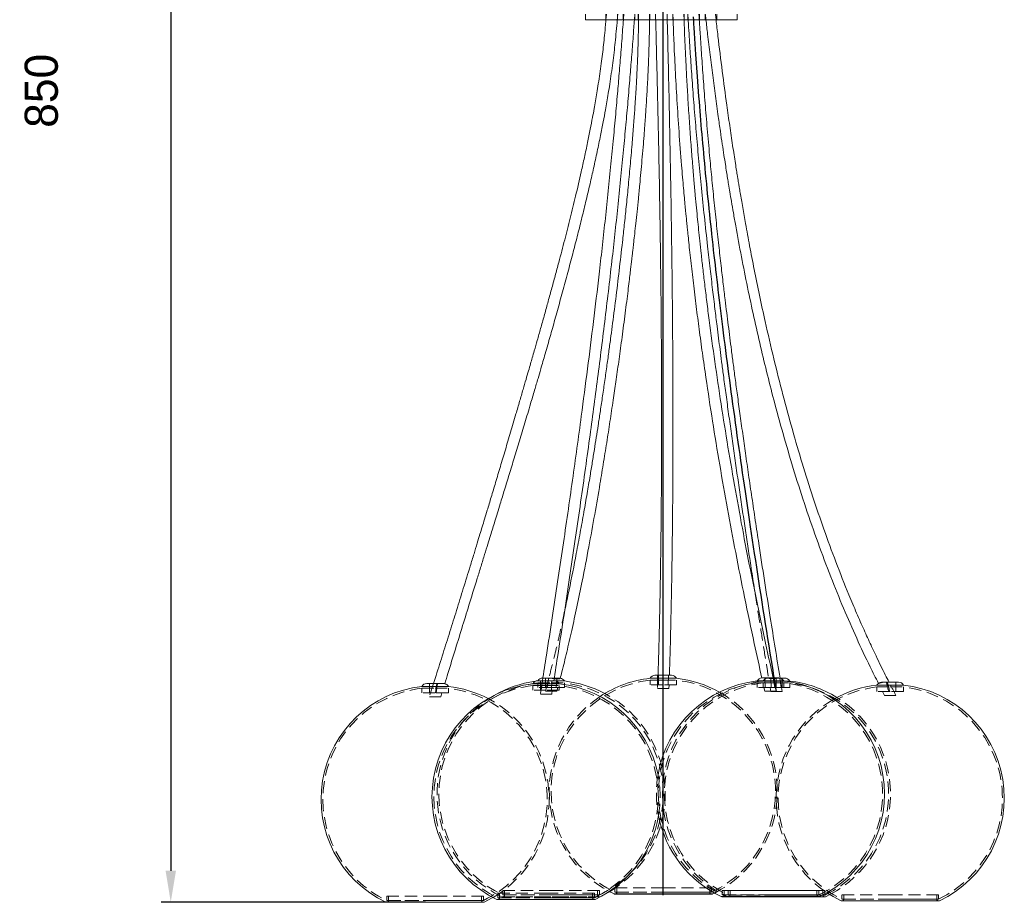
# Model space of a CAD drawing. Header units: millimetres. Extents: x 237 to 341, y 277 to 616.
# Tile 1 of 12: x 237 to 341, y 277 to 371. Entities that reach past the tile are written whole.
import ezdxf

# ---------------------------------------------------------------- set-up
doc = ezdxf.new("R2010")
doc.units = ezdxf.units.MM
doc.header["$PDSIZE"] = -1
doc.linetypes.add('HIDDEN', pattern=[1.905, 1.27, -0.635])
doc.dimstyles.new('ISO-25', dxfattribs={"dimtxt": 2.5, "dimasz": 2.5, "dimexe": 1.25, "dimexo": 0.625, "dimtad": 1, "dimtxsty": 'Standard', "dimcen": 2.5, "dimadec": 0, "dimazin": 0, "dimtfac": 1, "dimtmove": 0, "dimatfit": 3, "dimfxl": 1, "dimarcsym": 0})

# ---------------------------------------------------------------- blocks, each defined once
blk = doc.blocks.new('*D1')
at = {"color": 0, "lineweight": -2, "transparency": 16777216}
for p, q in [((294.28, 448.71), (251.79, 448.71)), ((252.79, 445.41), (252.79, 280.78)), ((279.68, 277.47), (251.79, 277.47))]:
    blk.add_line(p, q, dxfattribs=at)
at = {"color": 0, "transparency": 16777216}
for points in [[(252.24, 445.41), (253.34, 445.41), (252.79, 448.71)], [(252.24, 280.78), (253.34, 280.78), (252.79, 277.47)]]:
    blk.add_solid(points, dxfattribs=at)
at = {"layer": 'Defpoints', "color": 0, "transparency": 16777216}
for p in [(295.28, 448.71), (252.79, 277.47), (280.68, 277.47)]:
    blk.add_point(p, dxfattribs=at)
at = {"color": 0, "transparency": 16777216, "insert": (239.15, 363.08), "char_height": 3.5, "attachment_point": 5, "rotation": 90}
blk.add_mtext('850', dxfattribs=at)

msp = doc.modelspace()

# ---------------------------------------------------------------- linework, layer by layer
at = {"color": 7, "linetype": 'Continuous'}
msp.add_line((304.7551, 278.2039), (304.7551, 450.4956), dxfattribs=at)
at = {"color": 7, "linetype": 'Continuous', "lineweight": 15}
for p, q in [((296.5446, 371.1831), (296.5446, 370.5831)), ((312.5446, 370.5831), (312.5446, 371.1831)), ((312.5446, 370.5831), (296.5446, 370.5831)), ((303.8797, 301.4039), (304.7551, 301.4039)), ((304.7551, 301.4039), (305.6304, 301.4039)), ((280.6765, 300.2337), (279.2765, 300.2337)), ((279.8011, 300.5426), (281.3973, 300.5426)), ((282.0765, 300.2337), (280.6765, 300.2337)), ((292.3846, 300.5209), (290.9846, 300.5209)), ((291.5092, 300.8297), (293.2599, 300.8297)), ((293.7846, 300.5209), (292.3846, 300.5209)), ((294.3144, 300.808), (293.42, 300.808)), ((304.7551, 301.0951), (303.3551, 301.0951)), ((306.1551, 301.0951), (304.7551, 301.0951)), ((316.0623, 300.8147), (314.6623, 300.8147)), ((315.187, 301.1235), (316.9377, 301.1235)), ((317.4623, 300.8147), (316.0623, 300.8147)), ((317.057, 301.1116), (317.5721, 301.1116)), ((318.0968, 300.8027), (317.563, 300.8027)), ((328.7009, 300.3773), (327.3009, 300.3773)), ((328.1252, 300.6862), (329.5763, 300.6862)), ((330.1009, 300.3773), (328.7009, 300.3773)), ((299.05, 278.5977), (299.5692, 278.3353)), ((309.9409, 278.3353), (310.1443, 278.4343)), ((275.5765, 277.4546), (285.7765, 277.4546)), ((287.2846, 277.7417), (297.4846, 277.7417)), ((299.6551, 278.3159), (309.8551, 278.3159)), ((310.9623, 278.0355), (321.1623, 278.0355)), ((311.5968, 278.0235), (321.7968, 278.0235)), ((321.8826, 278.0429), (322.3282, 278.2662)), ((323.6009, 277.5981), (333.8009, 277.5981))]:
    msp.add_line(p, q, dxfattribs=at)
at = {"color": 7, "linetype": 'HIDDEN', "lineweight": 0}
for p, q in [((298.696, 371.1831), (298.696, 370.5831)), ((298.7582, 371.1831), (298.7076, 370.5831)), ((299.916, 370.5831), (299.916, 371.1831)), ((300.5153, 371.1831), (300.5153, 370.5831)), ((301.7052, 370.5831), (301.7484, 371.1831)), ((301.7353, 370.5831), (301.7353, 371.1831)), ((302.1152, 371.1831), (302.1152, 370.5831)), ((302.145, 371.1831), (302.1401, 370.5831)), ((303.3055, 370.5831), (303.309, 371.1831)), ((303.3352, 370.5831), (303.3352, 371.1831)), ((303.9346, 371.1831), (303.9346, 370.5831)), ((305.1691, 370.5831), (305.1538, 371.1831)), ((305.1546, 370.5831), (305.1546, 371.1831)), ((305.7539, 371.1831), (305.7539, 370.5831)), ((305.7664, 371.1831), (305.7888, 370.5831)), ((306.9469, 370.5831), (306.924, 371.1831)), ((306.9739, 370.5831), (306.9739, 371.1831)), ((307.3361, 371.1831), (307.3749, 370.5831)), ((307.3538, 371.1831), (307.3538, 370.5831)), ((308.5738, 370.5831), (308.5738, 371.1831)), ((309.1731, 371.1831), (309.1731, 370.5831)), ((310.3188, 370.5831), (310.2497, 371.1831)), ((310.3931, 370.5831), (310.3931, 371.1831)), ((304.1978, 301.4039), (304.1551, 300.0039)), ((304.1551, 301.4039), (304.1551, 300.4039)), ((304.259, 301.4039), (304.2423, 300.4039)), ((305.28, 300.4039), (305.2954, 301.4039)), ((280.5188, 300.5426), (280.0765, 299.1426)), ((280.0765, 300.5426), (280.0765, 299.5426)), ((280.715, 299.5426), (280.8737, 300.5426)), ((280.9325, 300.5426), (280.7801, 299.5426)), ((290.9846, 300.3195), (292.3846, 300.3195)), ((290.9846, 300.3195), (290.9846, 299.8297)), ((291.5144, 300.808), (291.2617, 300.7763)), ((291.527, 300.8297), (291.5144, 300.808)), ((291.9424, 300.808), (291.5144, 300.808)), ((291.5144, 300.6066), (292.9144, 300.6066)), ((291.5144, 300.6066), (291.5144, 300.1168)), ((291.7846, 300.8297), (291.7846, 299.8297)), ((291.9881, 300.7282), (291.7846, 299.4297)), ((291.8732, 299.8297), (292.0057, 300.8297)), ((292.039, 301.1168), (292.8002, 301.1168)), ((292.9144, 300.808), (292.1543, 300.808)), ((292.3144, 301.1168), (292.3144, 300.1168)), ((292.6739, 301.1061), (292.3144, 299.7168)), ((292.3846, 300.3195), (293.7846, 300.3195)), ((292.6903, 301.1168), (292.4889, 300.1168)), ((292.8002, 301.1168), (293.5133, 301.1168)), ((293.42, 300.808), (292.9144, 300.808)), ((292.9144, 300.6066), (294.3144, 300.6066)), ((292.984, 300.8297), (292.959, 299.8297)), ((292.9846, 300.7038), (292.9846, 300.8297)), ((293.4488, 300.1168), (293.5133, 301.1168)), ((293.7738, 301.1168), (293.7897, 301.1168)), ((293.7846, 299.8297), (293.7846, 300.3195)), ((294.3144, 300.1168), (294.3144, 300.6066)), ((303.3551, 300.8938), (304.7551, 300.8938)), ((303.3551, 300.8938), (303.3551, 300.4039)), ((304.7551, 300.4039), (303.3551, 300.4039)), ((304.7551, 300.8938), (306.1551, 300.8938)), ((306.1551, 300.4039), (304.7551, 300.4039)), ((305.3551, 300.0039), (305.3672, 300.4037)), ((306.1551, 300.4039), (306.1551, 300.8938)), ((314.6623, 300.6134), (316.0623, 300.6134)), ((314.6623, 300.6134), (314.6623, 300.1235)), ((316.6968, 300.8027), (315.2968, 300.8027)), ((315.2968, 300.6014), (316.6968, 300.6014)), ((315.2968, 300.6014), (315.2968, 300.1116)), ((315.5145, 300.1235), (315.463, 301.1235)), ((315.8214, 301.1116), (315.886, 301.1116)), ((316.0623, 300.6134), (317.4623, 300.6134)), ((316.0968, 301.1116), (316.1277, 300.1116)), ((316.0968, 301.1116), (316.1747, 301.1116)), ((316.3468, 301.1235), (316.5198, 300.1235)), ((316.6623, 299.7235), (316.3514, 301.1236)), ((316.3848, 301.1116), (316.9007, 301.1116)), ((316.6623, 300.1235), (316.6623, 301.1235)), ((317.563, 300.8027), (316.6968, 300.8027)), ((316.6968, 300.6014), (318.0968, 300.6014)), ((316.9446, 301.1116), (317.057, 301.1116)), ((317.2004, 300.1116), (317.0682, 301.1116)), ((317.2968, 299.7116), (317.094, 300.9707)), ((317.2968, 300.1116), (317.2968, 301.1116)), ((317.4623, 300.1235), (317.4623, 300.6134)), ((318.0968, 300.1116), (318.0968, 300.6014)), ((329.3009, 299.6862), (329.3009, 300.6862)), ((279.2765, 300.0324), (280.6765, 300.0324)), ((279.2765, 300.0324), (279.2765, 299.5426)), ((280.6765, 299.5426), (279.2765, 299.5426)), ((280.6765, 300.0324), (282.0765, 300.0324)), ((282.0765, 299.5426), (280.6765, 299.5426)), ((281.2765, 299.1426), (281.3987, 299.5405)), ((282.0765, 299.5426), (282.0765, 300.0324)), ((292.3846, 299.8297), (290.9846, 299.8297)), ((292.9144, 300.1168), (291.5144, 300.1168)), ((292.9846, 299.4297), (291.7846, 299.4297)), ((293.5144, 299.7168), (292.3144, 299.7168)), ((293.7846, 299.8297), (292.3846, 299.8297)), ((294.3144, 300.1168), (292.9144, 300.1168)), ((292.9846, 299.4297), (293.047, 299.8287)), ((293.5144, 299.7168), (293.6193, 300.1157)), ((305.3551, 300.0039), (304.1551, 300.0039)), ((316.0623, 300.1235), (314.6623, 300.1235)), ((316.6968, 300.1116), (315.2968, 300.1116)), ((315.3741, 300.1239), (315.4623, 299.7235)), ((316.6623, 299.7235), (315.4623, 299.7235)), ((316.0317, 300.1115), (316.0968, 299.7116)), ((317.4623, 300.1235), (316.0623, 300.1235)), ((317.2968, 299.7116), (316.0968, 299.7116)), ((318.0968, 300.1116), (316.6968, 300.1116)), ((327.3009, 300.176), (328.7009, 300.176)), ((327.3009, 300.176), (327.3009, 299.6862)), ((328.7009, 299.6862), (327.3009, 299.6862)), ((327.8986, 299.6868), (328.1009, 299.2862)), ((329.3009, 299.2862), (328.1009, 299.2862)), ((328.7009, 300.176), (330.1009, 300.176)), ((330.1009, 299.6862), (328.7009, 299.6862)), ((330.1009, 299.6862), (330.1009, 300.176)), ((281.2765, 299.1426), (280.0765, 299.1426)), ((292.9144, 278.6903), (287.8144, 278.6903)), ((287.8144, 278.6903), (287.8144, 278.2288)), ((288.0144, 278.6903), (288.0144, 278.2288)), ((298.0144, 278.6903), (292.9144, 278.6903)), ((297.8144, 278.2288), (297.8144, 278.6903)), ((298.0144, 278.2288), (298.0144, 278.6903)), ((304.7551, 278.9774), (299.6551, 278.9774)), ((299.6551, 278.9774), (299.6551, 278.5159)), ((304.7551, 278.5159), (299.6551, 278.5159)), ((299.8551, 278.9774), (299.8551, 278.5159)), ((299.8551, 278.5159), (309.6551, 278.5159)), ((309.8551, 278.9774), (304.7551, 278.9774)), ((309.8551, 278.5159), (304.7551, 278.5159)), ((309.6551, 278.5159), (309.6551, 278.9774)), ((309.8551, 278.5159), (309.8551, 278.9774)), ((316.0623, 278.697), (310.9623, 278.697)), ((310.9623, 278.697), (310.9623, 278.2355)), ((311.1623, 278.697), (311.1623, 278.2355)), ((316.6968, 278.685), (311.5968, 278.685)), ((311.5968, 278.685), (311.5968, 278.2235)), ((311.7968, 278.685), (311.7968, 278.2235)), ((321.1623, 278.697), (316.0623, 278.697)), ((321.7968, 278.685), (316.6968, 278.685)), ((320.9623, 278.2355), (320.9623, 278.697)), ((321.1623, 278.2355), (321.1623, 278.697)), ((321.5968, 278.2235), (321.5968, 278.685)), ((321.7968, 278.2235), (321.7968, 278.685)), ((280.6765, 277.4739), (275.4906, 277.4739)), ((280.6765, 278.1161), (275.5765, 278.1161)), ((275.5765, 278.1161), (275.5765, 277.6546)), ((280.6765, 277.6546), (275.5765, 277.6546)), ((275.7765, 278.1161), (275.7765, 277.6546)), ((275.7765, 277.6546), (285.5765, 277.6546)), ((285.7765, 278.1161), (280.6765, 278.1161)), ((285.7765, 277.6546), (280.6765, 277.6546)), ((285.5765, 277.6546), (285.5765, 278.1161)), ((285.7765, 277.6546), (285.7765, 278.1161)), ((292.3846, 277.7611), (287.1987, 277.7611)), ((292.3846, 278.4032), (287.2846, 278.4032)), ((287.2846, 278.4032), (287.2846, 277.9417)), ((292.3846, 277.9417), (287.2846, 277.9417)), ((287.4846, 278.4032), (287.4846, 277.9417)), ((287.4846, 277.9417), (297.2846, 277.9417)), ((298.1003, 278.0482), (287.7373, 278.0482)), ((292.9144, 278.2288), (287.8144, 278.2288)), ((287.8144, 278.0288), (298.0144, 278.0288)), ((288.0144, 278.2288), (297.8144, 278.2288)), ((297.4846, 278.4032), (292.3846, 278.4032)), ((297.4846, 277.9417), (292.3846, 277.9417)), ((298.0144, 278.2288), (292.9144, 278.2288)), ((297.2846, 277.9417), (297.2846, 278.4032)), ((297.4846, 277.9417), (297.4846, 278.4032)), ((298.1003, 278.0482), (298.3984, 278.195)), ((304.7551, 278.3353), (299.5692, 278.3353)), ((316.0623, 278.0549), (310.8765, 278.0549)), ((316.0623, 278.2355), (310.9623, 278.2355)), ((311.1623, 278.2355), (320.9623, 278.2355)), ((321.2162, 278.0429), (311.5197, 278.0429)), ((316.6968, 278.2235), (311.5968, 278.2235)), ((311.7968, 278.2235), (321.5968, 278.2235)), ((321.1623, 278.2355), (316.0623, 278.2355)), ((321.7968, 278.2235), (316.6968, 278.2235)), ((328.7009, 277.6175), (323.5151, 277.6175)), ((328.7009, 278.2596), (323.6009, 278.2596)), ((323.6009, 278.2596), (323.6009, 277.7981)), ((328.7009, 277.7981), (323.6009, 277.7981)), ((323.8009, 278.2596), (323.8009, 277.7981)), ((323.8009, 277.7981), (333.6009, 277.7981)), ((333.8009, 278.2596), (328.7009, 278.2596)), ((333.8009, 277.7981), (328.7009, 277.7981)), ((333.6009, 277.7981), (333.6009, 278.2596)), ((333.8009, 277.7981), (333.8009, 278.2596))]:
    msp.add_line(p, q, dxfattribs=at)
at = {"color": 8, "linetype": 'Continuous', "lineweight": 15}
for p, q in [((275.4906, 277.4739), (285.8623, 277.4739)), ((287.1987, 277.7611), (297.5704, 277.7611)), ((299.5692, 278.3353), (309.9409, 278.3353)), ((310.8765, 278.0549), (321.2482, 278.0549)), ((321.2162, 278.0429), (321.8826, 278.0429)), ((323.5151, 277.6175), (333.8868, 277.6175))]:
    msp.add_line(p, q, dxfattribs=at)
at = {"color": 7, "linetype": 'Continuous', "flags": 128}
msp.add_lwpolyline([(316.6968, 299.7116), (316.5628, 300.5316), (316.4302, 301.3456), (316.2991, 302.1536), (316.1694, 302.9556), (316.0411, 303.7517), (315.9164, 304.5278), (315.7931, 305.2982), (315.6711, 306.0629), (315.5504, 306.8221), (315.4287, 307.591), (315.3082, 308.354), (315.1892, 309.1114), (315.0715, 309.863), (314.9551, 310.6089), (314.84, 311.3491), (314.7263, 312.0837), (314.6138, 312.8127), (314.5027, 313.5361), (314.3928, 314.254), (314.2843, 314.9663), (314.177, 315.6732), (314.071, 316.3747), (313.9662, 317.0707), (313.8524, 317.8301), (313.7401, 318.583), (313.6293, 319.3295), (313.52, 320.0696), (313.4121, 320.8033), (313.3153, 321.4649), (313.2197, 322.1212), (313.1252, 322.7724), (313.032, 323.4185), (312.9399, 324.0595), (312.849, 324.6955), (312.7592, 325.3264), (312.6617, 326.0146), (312.5657, 326.6968), (312.471, 327.373), (312.3776, 328.0433), (312.2856, 328.7078), (312.1948, 329.3663), (312.1054, 330.0191), (312.0174, 330.6661), (311.9305, 331.3074), (311.845, 331.9431), (311.7622, 332.5618), (311.6807, 333.1752), (311.6003, 333.7832), (311.5211, 334.3859), (311.437, 335.0308), (311.3541, 335.6697), (311.2727, 336.3024), (311.1925, 336.9291), (311.1137, 337.5499), (311.0362, 338.1647), (310.9643, 338.7391), (310.8935, 339.3083), (310.8239, 339.8723), (310.7554, 340.4313), (310.688, 340.9852), (310.6216, 341.5341), (310.5564, 342.078), (310.4922, 342.617), (310.4291, 343.1511), (310.367, 343.6804), (310.307, 344.1955), (310.248, 344.7061), (310.19, 345.2121), (310.133, 345.7136), (310.0693, 346.278), (310.0069, 346.8368), (309.9456, 347.3898), (309.8856, 347.9373), (309.8267, 348.4792), (309.7689, 349.0156), (309.7123, 349.5465), (309.6568, 350.0721), (309.5999, 350.6171), (309.5441, 351.1562), (309.4896, 351.6896), (309.4361, 352.2174), (309.3839, 352.7397), (309.3327, 353.2564), (309.2783, 353.8126), (309.2251, 354.3625), (309.1732, 354.9061), (309.1226, 355.4436), (309.0731, 355.9749), (309.0257, 356.4908), (308.9794, 357.0011), (308.9342, 357.5056), (308.8901, 358.0046), (308.8462, 358.5082), (308.8034, 359.0061), (308.7616, 359.4984), (308.7209, 359.9853), (308.6811, 360.4668), (308.6423, 360.9431), (308.6045, 361.4141), (308.5616, 361.9571), (308.5199, 362.4934), (308.4794, 363.0229), (308.44, 363.5459), (308.4018, 364.0625), (308.3647, 364.5727), (308.3306, 365.0482), (308.2975, 365.5183), (308.2652, 365.9832), (308.2337, 366.443), (308.203, 366.8979), (308.1649, 367.4715), (308.1276, 368.041), (308.0908, 368.6087), (308.0542, 369.1768), (308.0175, 369.7475), (307.9934, 370.1237), (307.969, 370.5026), (307.9443, 370.8848)], dxfattribs=at)
at = {"color": 7, "linetype": 'HIDDEN', "lineweight": 0, "flags": 128}
for points in [[(293.8799, 301.11), (293.8693, 301.1115), (293.7897, 301.1168)], [(311.5109, 278.0429), (311.521, 278.0384), (311.5286, 278.0355)]]:
    msp.add_lwpolyline(points, dxfattribs=at)
at = {"color": 7, "linetype": 'Continuous', "lineweight": 15, "flags": 128}
for points in [[(298.3984, 278.195), (298.9321, 278.4844), (299.0896, 278.5766)], [(322.0263, 278.4603), (322.6832, 278.0537), (323.5151, 277.6175)], [(285.8623, 277.4739), (286.6942, 277.9101), (286.7892, 277.9654)]]:
    msp.add_lwpolyline(points, dxfattribs=at)
at = {"color": 7, "linetype": 'Continuous', "lineweight": 15}
for centre, radius, start, end in [((303.8797, 300.8039), 0.6, 90, 150.971863), ((305.6304, 300.8039), 0.6, 29.028137, 90), ((280.6432, 288.3116), 12.0002, 96.539564, 244.572165), ((279.8011, 299.9426), 0.6, 90, 150.971863), ((292.3513, 288.5987), 12.0002, 96.539564, 244.572165), ((281.5518, 299.9426), 0.6, 29.028137, 76.473633), ((280.7098, 288.3116), 12.0002, 62.387099, 83.460436), ((292.8811, 288.8859), 12.0002, 97.755623, 119.892259), ((291.5092, 300.2297), 0.6, 90, 150.971863), ((292.039, 300.5168), 0.6, 90, 148.568363), ((293.2599, 300.2297), 0.6, 29.028137, 90), ((292.4179, 288.5987), 12.0002, 11.021199, 83.460436), ((293.7897, 300.5168), 0.6, 29.028137, 81.355379), ((292.9477, 288.8859), 12.0002, 62.0087, 83.460436), ((304.7217, 289.173), 12.0002, 96.539564, 123.550056), ((316.029, 288.8926), 12.0002, 96.539564, 170.404749), ((304.7884, 289.173), 12.0002, 60.634116, 83.460436), ((315.187, 300.5235), 0.6, 90, 150.971863), ((316.9377, 300.5235), 0.6, 29.028137, 90), ((316.0956, 288.8926), 12.0002, 295.427835, 83.460436), ((317.5721, 300.5116), 0.6, 29.028137, 90), ((316.7301, 288.8806), 12.0002, 58.110645, 83.460436), ((328.6676, 288.4552), 12.0002, 96.539564, 119.617959), ((327.8256, 300.0862), 0.6, 128.209012, 150.971863), ((329.5763, 300.0862), 0.6, 29.028137, 90), ((328.7343, 288.4552), 12.0002, 295.427835, 83.460436), ((292.4179, 288.5987), 12.0002, 295.427835, 350.404749), ((316.029, 288.8926), 12.0002, 191.021199, 244.572165), ((275.5765, 277.6546), 0.2, 244.572165, 270), ((285.7765, 277.6546), 0.2, 270, 295.427835), ((287.2846, 277.9417), 0.2, 244.572165, 270), ((297.4846, 277.9417), 0.2, 270, 295.427835), ((299.6551, 278.5159), 0.2, 244.572165, 270), ((309.8551, 278.5159), 0.2, 270, 295.427835), ((310.9623, 278.2355), 0.2, 244.572165, 270), ((311.5968, 278.2235), 0.2, 250.074868, 270), ((321.1623, 278.2355), 0.2, 270, 295.427835), ((321.7968, 278.2235), 0.2, 270, 295.427835), ((323.6009, 277.7981), 0.2, 244.572165, 270), ((333.8009, 277.7981), 0.2, 270, 295.427835)]:
    msp.add_arc(centre, radius, start, end, dxfattribs=at)
at = {"color": 7, "linetype": 'HIDDEN', "lineweight": 0}
for centre, radius, start, end in [((292.3513, 288.5987), 11.8002, 96.650893, 244.572189), ((292.8811, 288.8859), 11.8002, 96.650893, 244.572189), ((304.7217, 289.173), 11.8002, 96.650893, 244.572189), ((292.4179, 288.5987), 11.8002, 295.427811, 83.349107), ((292.9477, 288.8859), 11.8002, 295.427811, 83.349107), ((316.029, 288.8926), 11.8002, 96.650893, 244.572189), ((316.6634, 288.8806), 12.0002, 96.539564, 244.572165), ((316.6634, 288.8806), 11.8002, 96.650893, 244.572189), ((304.7884, 289.173), 11.8002, 295.427811, 83.349107), ((315.8214, 300.5116), 0.6, 90, 150.971863), ((316.0956, 288.8926), 11.8002, 295.427811, 83.349107), ((316.7301, 288.8806), 11.8002, 295.427811, 83.349107), ((280.6432, 288.3116), 11.8002, 96.650893, 244.572189), ((292.8811, 288.8859), 12.0002, 119.892259, 244.572165), ((280.7098, 288.3116), 11.8002, 295.427811, 83.349107), ((292.9477, 288.8859), 12.0002, 300.785071, 62.0087), ((304.7884, 289.173), 12.0002, 296.50801, 60.634116), ((328.6676, 288.4552), 11.8002, 96.650893, 244.572189), ((328.7343, 288.4552), 11.8002, 295.427811, 83.349107), ((280.7098, 288.3116), 12.0002, 300.438476, 62.387099), ((304.7217, 289.173), 12.0002, 123.550056, 241.794063), ((328.6676, 288.4552), 12.0002, 119.617959, 236.396985), ((316.7301, 288.8806), 12.0002, 297.807475, 58.110645), ((316.029, 288.8926), 12.0002, 170.404749, 191.021199), ((292.4179, 288.5987), 12.0002, 350.404749, 11.021199), ((299.6551, 278.5159), 0.2, 270, 0), ((309.8551, 278.5159), 0.2, 180, 270), ((275.5765, 277.6546), 0.2, 270, 0), ((285.7765, 277.6546), 0.2, 180, 270), ((287.2846, 277.9417), 0.2, 270, 0), ((287.8144, 278.2288), 0.2, 244.572165, 270), ((287.8144, 278.2288), 0.2, 270, 0), ((297.4846, 277.9417), 0.2, 180, 270), ((298.0144, 278.2288), 0.2, 180, 270), ((298.0144, 278.2288), 0.2, 270, 295.427835), ((310.9623, 278.2355), 0.2, 270, 0), ((311.5968, 278.2235), 0.2, 270, 0), ((321.1623, 278.2355), 0.2, 180, 270), ((321.7968, 278.2235), 0.2, 180, 270), ((323.6009, 277.7981), 0.2, 270, 0), ((333.8009, 277.7981), 0.2, 180, 270)]:
    msp.add_arc(centre, radius, start, end, dxfattribs=at)
for points, knots in [([(299.9023, 370.5831), (299.9042, 370.6041), (299.9219, 370.8039), (299.9364, 371.004), (299.9494, 371.1831)], [0, 0, 0, 0, 0.1051571, 1, 1, 1, 1]), ([(300.5874, 371.1831), (300.5774, 371.0408), (300.5634, 370.8407), (300.5486, 370.6408), (300.5443, 370.5831)], [0, 0, 0, 0, 0.71134, 1, 1, 1, 1]), ([(303.9353, 371.1831), (303.9354, 371.179), (303.9406, 370.979), (303.9458, 370.779), (303.9509, 370.5831)], [0, 0, 0, 0, 0.02020074, 1, 1, 1, 1]), ([(308.5524, 370.5831), (308.5425, 370.7375), (308.5296, 370.9375), (308.5164, 371.1375), (308.5134, 371.1831)], [0, 0, 0, 0, 0.772293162, 1, 1, 1, 1]), ([(309.183, 371.1831), (309.184, 371.1738), (309.2064, 370.9737), (309.2301, 370.7738), (309.2527, 370.5831)], [0, 0, 0, 0, 0.04635363, 1, 1, 1, 1]), ([(314.4365, 310.0937), (314.5294, 309.4991), (314.7601, 308.0221), (315.1457, 305.593), (315.5305, 303.1907), (315.778, 301.6715), (315.8704, 301.1041)], [0, 0, 0, 0, 0.19787603, 0.491500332, 0.81010563, 1, 1, 1, 1]), ([(294.3328, 308.1327), (294.2306, 307.6484), (293.8744, 305.9612), (293.3321, 303.612), (292.8489, 301.7723), (292.6739, 301.1061)], [0, 0, 0, 0, 0.20429447, 0.71184194, 1, 1, 1, 1]), ([(281.3372, 300.5426), (281.4031, 300.541), (281.5255, 300.5381), (281.6489, 300.5273), (281.6793, 300.525), (281.6947, 300.5239)], [0, 0, 0, 0, 0.36509323, 0.67790124, 1, 1, 1, 1]), ([(293.2389, 301.056), (293.2259, 301.0575), (293.1459, 301.0671), (293.0057, 301.0929), (292.8739, 301.114), (292.8179, 301.1161), (292.8002, 301.1168)], [0, 0, 0, 0, 0.07694392, 0.47282288, 0.83306203, 1, 1, 1, 1]), ([(293.7738, 301.1168), (293.7411, 301.1168), (293.6693, 301.1168), (293.5683, 301.1168), (293.5133, 301.1168)], [0, 0, 0, 0, 0.45566765, 1, 1, 1, 1]), ([(293.7738, 301.1168), (293.8027, 301.1142), (293.8604, 301.1091), (293.8875, 301.0889), (293.8764, 301.0797), (293.8759, 301.0794)], [0, 0, 0, 0, 0.48970347, 0.97929805, 1, 1, 1, 1]), ([(316.9446, 301.1116), (316.902, 301.1096), (316.817, 301.1057), (316.6406, 301.0867), (316.4472, 301.0708), (316.2488, 301.0625), (316.0675, 301.0665), (315.9358, 301.0809), (315.8695, 301.0991), (315.8756, 301.1038), (315.8774, 301.1052)], [0, 0, 0, 0, 0.12639403, 0.25270441, 0.3823619, 0.5188531, 0.66113458, 0.80471577, 0.94388672, 1, 1, 1, 1]), ([(327.4528, 300.5528), (327.4505, 300.5524), (327.4459, 300.5517), (327.4524, 300.5548), (327.4556, 300.5563)], [0, 0, 0, 0, 0.50060321, 1, 1, 1, 1]), ([(327.4932, 300.576), (327.526, 300.589), (327.5881, 300.6137), (327.7479, 300.6591), (327.8908, 300.6834), (327.9728, 300.6855), (327.9975, 300.6862)], [0, 0, 0, 0, 0.33031383, 0.62573547, 0.88690379, 1, 1, 1, 1]), ([(328.2858, 300.6862), (328.2469, 300.6862), (328.1571, 300.6862), (328.0553, 300.6862), (327.9975, 300.6862)], [0, 0, 0, 0, 0.432222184, 1, 1, 1, 1]), ([(328.2858, 300.6862), (328.3552, 300.3975), (328.4351, 300.0651), (328.5207, 299.7302), (328.532, 299.6862)], [0, 0, 0, 0, 0.868605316, 1, 1, 1, 1]), ([(328.6598, 299.6862), (328.5817, 299.977), (328.4918, 300.3122), (328.4002, 300.6424), (328.3881, 300.6862)], [0, 0, 0, 0, 0.86760707, 1, 1, 1, 1]), ([(329.3009, 299.2862), (329.097, 299.6719), (328.8512, 300.137), (328.6131, 300.6062), (328.5724, 300.6862)], [0, 0, 0, 0, 0.8295074, 1, 1, 1, 1])]:
    msp.add_open_spline(points, degree=3, knots=knots, dxfattribs=at)
at = {"color": 7, "linetype": 'Continuous', "lineweight": 15}
for points, knots in [([(298.7076, 370.5831), (298.6924, 370.3998), (298.6458, 369.8375), (298.5594, 368.95), (298.4509, 367.9235), (298.336, 366.9399), (298.2065, 365.9263), (298.0604, 364.8791), (297.905, 363.8474), (297.7512, 362.8903), (297.604, 362.0188), (297.4526, 361.1599), (297.2706, 360.1679), (297.0411, 358.9729), (296.7572, 357.566), (296.4395, 356.0662), (296.0228, 354.1832), (295.5239, 352.0403), (294.9389, 349.6505), (294.346, 347.3207), (293.8147, 345.2984), (293.345, 343.5474), (292.9559, 342.1174), (292.5664, 340.7038), (292.1856, 339.3359), (291.8168, 338.0236), (291.4701, 336.7994), (291.1764, 335.7693), (290.9404, 334.9452), (290.738, 334.241), (290.5186, 333.4796), (290.2565, 332.5737), (289.9455, 331.5028), (289.591, 330.2874), (289.1508, 328.7845), (288.648, 327.0767), (288.0995, 325.2245), (287.573, 323.4558), (287.0732, 321.7856), (286.6113, 320.249), (286.2222, 318.9604), (285.9077, 317.922), (285.6527, 317.0824), (285.3966, 316.2407), (285.1079, 315.2944), (284.7648, 314.1727), (284.2743, 312.5746), (283.6604, 310.5838), (282.9453, 308.2785), (282.2349, 306.0002), (281.5169, 303.7092), (280.9431, 301.8849), (280.6078, 300.8242), (280.5188, 300.5426)], [0, 0, 0, 0, 0.00761143, 0.02335328, 0.03690581, 0.05033539, 0.06434085, 0.07920085, 0.0940987, 0.10752602, 0.11932311, 0.13068123, 0.14362533, 0.16107031, 0.18104972, 0.20303142, 0.22453038, 0.26087439, 0.29409944, 0.32636512, 0.36037856, 0.38063911, 0.40140173, 0.42171839, 0.4413298, 0.46016997, 0.4781366, 0.4939915, 0.50450275, 0.51361769, 0.52431589, 0.53729974, 0.55265161, 0.57046919, 0.58969997, 0.61746872, 0.64415566, 0.66965101, 0.69384903, 0.71631099, 0.73606353, 0.74956265, 0.76121834, 0.77238235, 0.78597819, 0.80216805, 0.82093227, 0.85517094, 0.88839783, 0.92084021, 0.9539508, 0.98777565, 1, 1, 1, 1]), ([(281.7003, 300.5222), (281.8111, 300.883), (282.1836, 302.0954), (282.812, 304.1374), (283.5827, 306.6387), (284.3527, 309.135), (284.9985, 311.2271), (285.5191, 312.9138), (285.8897, 314.1145), (286.2233, 315.196), (286.5068, 316.1155), (286.7555, 316.9224), (286.9981, 317.7103), (287.2627, 318.5701), (287.6011, 319.671), (288.0172, 321.0271), (288.5091, 322.6346), (289.0348, 324.3594), (289.5859, 326.1766), (290.1589, 328.0784), (290.6917, 329.8619), (291.1531, 331.4201), (291.5152, 332.6517), (291.8088, 333.6572), (292.0595, 334.5205), (292.3053, 335.3716), (292.6402, 336.5377), (293.0729, 338.0595), (293.5941, 339.9189), (294.1349, 341.8812), (294.6738, 343.8757), (295.1894, 345.8273), (295.6699, 347.6895), (296.1257, 349.5014), (296.578, 351.3503), (297.0066, 353.1626), (297.4127, 354.9481), (297.7822, 356.644), (298.12, 358.2753), (298.408, 359.7468), (298.628, 360.9358), (298.8026, 361.9272), (298.9551, 362.8339), (299.1138, 363.8298), (299.2734, 364.9047), (299.4247, 366.0145), (299.5597, 367.1093), (299.6821, 368.2123), (299.7977, 369.3657), (299.8663, 370.164), (299.9023, 370.5831)], [0, 0, 0, 0, 0.0156168, 0.05248594, 0.08840233, 0.12391525, 0.16057906, 0.17899374, 0.19695286, 0.21257232, 0.22582079, 0.23676596, 0.24750805, 0.25993103, 0.27398443, 0.29515926, 0.31862334, 0.34353362, 0.36976088, 0.39719136, 0.42570733, 0.44677413, 0.46442578, 0.47881968, 0.49011217, 0.50161509, 0.51547445, 0.5403046, 0.5670717, 0.59537034, 0.62451681, 0.65255265, 0.67888596, 0.70408777, 0.72985412, 0.75764143, 0.78114069, 0.80561301, 0.82945591, 0.85007033, 0.86765016, 0.87948911, 0.8917186, 0.90569597, 0.92121296, 0.9366799, 0.95203956, 0.96685001, 0.98259713, 1, 1, 1, 1]), ([(300.5443, 370.5831), (300.5188, 370.2336), (300.4346, 369.0833), (300.2885, 367.1919), (300.1063, 364.944), (299.9132, 362.6659), (299.7017, 360.278), (299.4616, 357.6898), (299.1978, 354.9724), (298.9113, 352.1512), (298.6089, 349.2998), (298.299, 346.4887), (297.8963, 342.9633), (297.3887, 338.7167), (296.7615, 333.7314), (296.1771, 329.2902), (295.6441, 325.3718), (295.1679, 321.9555), (294.6714, 318.4738), (294.1509, 314.9006), (293.604, 311.2198), (293.0277, 307.4163), (292.4925, 303.9377), (292.1455, 301.7299), (292.004, 300.83)], [0, 0, 0, 0, 0.01461623, 0.04811013, 0.07917263, 0.10880427, 0.14366662, 0.17945107, 0.21766572, 0.25816403, 0.2985649, 0.33833446, 0.37741307, 0.4485043, 0.51961682, 0.59131942, 0.64007173, 0.68939675, 0.73988136, 0.7920366, 0.84593495, 0.90173144, 0.95994326, 1, 1, 1, 1]), ([(293.2024, 300.8224), (293.3525, 301.7788), (293.7154, 304.0923), (294.2727, 307.724), (294.8683, 311.6684), (295.4326, 315.4822), (295.9686, 319.1816), (296.4798, 322.7887), (297.1025, 327.2898), (297.8254, 332.7109), (298.6301, 339.0966), (299.2418, 344.2932), (299.6889, 348.3216), (299.9936, 351.1773), (300.2852, 354.0299), (300.5559, 356.8018), (300.8007, 359.4297), (301.0277, 361.9842), (301.2291, 364.3648), (301.4141, 366.6635), (301.5698, 368.6821), (301.664, 370.0041), (301.7052, 370.5831)], [0, 0, 0, 0, 0.04255837, 0.1029532, 0.16077959, 0.21659491, 0.27054108, 0.32271366, 0.37388218, 0.46607242, 0.55696174, 0.64795723, 0.68765222, 0.72799773, 0.76889346, 0.80817091, 0.84484675, 0.87946376, 0.91548676, 0.94471843, 0.97578743, 1, 1, 1, 1]), ([(293.8729, 301.0803), (293.9335, 301.309), (294.1765, 302.2258), (294.5828, 303.9093), (295.1126, 306.1967), (295.6559, 308.6985), (296.2597, 311.6358), (296.8879, 314.8861), (297.5105, 318.3085), (298.0284, 321.311), (298.4614, 323.9304), (298.827, 326.2185), (299.1747, 328.4692), (299.4932, 330.598), (299.7966, 332.6886), (300.0962, 334.8163), (300.4131, 337.1447), (300.6797, 339.1809), (300.887, 340.8163), (301.0259, 341.9344), (301.145, 342.9102), (301.244, 343.7331), (301.3238, 344.4045), (301.382, 344.8984), (301.4219, 345.2381), (301.4481, 345.4591), (301.4636, 345.5932), (301.4752, 345.6838), (301.4876, 345.7904), (301.5173, 346.0446), (301.5693, 346.5011), (301.6461, 347.1817), (301.7441, 348.0674), (301.86, 349.1386), (301.9896, 350.3697), (302.129, 351.7364), (302.2636, 353.1085), (302.391, 354.4637), (302.5092, 355.7767), (302.6208, 357.0838), (302.7189, 358.3006), (302.7984, 359.3453), (302.8607, 360.2063), (302.9083, 360.8966), (302.9484, 361.5009), (302.9911, 362.1706), (303.0417, 363.0118), (303.0966, 364.0028), (303.1473, 365.0256), (303.1897, 366.0032), (303.2241, 366.9248), (303.2569, 367.9593), (303.2852, 369.1736), (303.3026, 370.0973), (303.3055, 370.5823), (303.3055, 370.5831)], [0, 0, 0, 0, 0.01043569, 0.04182943, 0.075918, 0.11312144, 0.15338089, 0.20620797, 0.25650405, 0.30361955, 0.33748886, 0.37069271, 0.4031309, 0.43516044, 0.46288452, 0.49354184, 0.5270495, 0.56328169, 0.58118017, 0.59734255, 0.61128018, 0.62301945, 0.63258661, 0.64000583, 0.64412168, 0.64708199, 0.64941209, 0.64982845, 0.65086811, 0.65392991, 0.66061809, 0.67029292, 0.68290314, 0.69832357, 0.71586746, 0.73527172, 0.75642266, 0.77413747, 0.79276226, 0.81205466, 0.82944847, 0.8441575, 0.8561143, 0.86571382, 0.87319978, 0.88151646, 0.8938483, 0.90850712, 0.92306089, 0.93666277, 0.94937549, 0.96154208, 0.97981859, 0.99996904, 1, 1, 1, 1]), ([(302.1401, 370.5831), (302.1384, 370.2636), (302.1352, 369.6745), (302.1175, 368.8505), (302.1003, 368.1459), (302.0812, 367.5064), (302.0589, 366.8515), (302.0296, 366.1006), (301.9901, 365.2154), (301.9424, 364.2828), (301.8929, 363.4116), (301.85, 362.7093), (301.8132, 362.1369), (301.7763, 361.5833), (301.7313, 360.9348), (301.6746, 360.151), (301.6082, 359.2755), (301.5353, 358.3563), (301.421, 356.9698), (301.2615, 355.1468), (301.0545, 352.9419), (300.8485, 350.8752), (300.6464, 348.9522), (300.4014, 346.7133), (300.1014, 344.0985), (299.7403, 341.1256), (299.4334, 338.7254), (299.1868, 336.8615), (298.9951, 335.4439), (298.7829, 333.9109), (298.5556, 332.3076), (298.322, 330.7002), (298.0971, 329.1887), (297.8861, 327.8006), (297.6839, 326.4958), (297.4788, 325.1975), (297.2601, 323.8396), (297.007, 322.3005), (296.711, 320.5451), (296.3649, 318.5529), (295.9859, 316.4415), (295.4752, 313.7069), (294.9349, 310.9242), (294.4964, 308.8912), (294.3328, 308.1327)], [0, 0, 0, 0, 0.01486073, 0.02740381, 0.03838238, 0.04769896, 0.0572251, 0.06894586, 0.08276346, 0.09860879, 0.11259698, 0.12359561, 0.13155893, 0.13947657, 0.14961178, 0.16205956, 0.17636983, 0.19086478, 0.20540279, 0.24179885, 0.27698165, 0.30980048, 0.33992061, 0.36855452, 0.41666634, 0.46487271, 0.51089154, 0.53186635, 0.55449451, 0.57913156, 0.60575752, 0.63187675, 0.65682596, 0.67892203, 0.69915739, 0.7201457, 0.74199992, 0.7652221, 0.79513365, 0.82767416, 0.86267102, 0.89867121, 0.96219804, 1, 1, 1, 1]), ([(303.9509, 370.5831), (303.9625, 370.1365), (304.0287, 367.598), (304.144, 362.9716), (304.2818, 356.7084), (304.3965, 350.4072), (304.487, 344.0203), (304.5504, 337.4886), (304.5744, 332.418), (304.5787, 328.8482), (304.5776, 326.8307), (304.5731, 324.8517), (304.5656, 322.9885), (304.5566, 321.415), (304.5475, 320.1317), (304.5391, 319.1104), (304.5304, 318.1637), (304.5204, 317.1737), (304.5074, 316.0232), (304.4902, 314.6572), (304.4677, 313.0774), (304.4388, 311.3031), (304.4037, 309.4073), (304.3496, 306.8531), (304.2854, 304.1854), (304.2218, 302.1672), (304.1978, 301.4039)], [0, 0, 0, 0, 0.01936962, 0.110103, 0.20064046, 0.29096514, 0.38330993, 0.47753156, 0.57411426, 0.60311551, 0.63228671, 0.66157588, 0.68891184, 0.71306267, 0.72979723, 0.74455771, 0.75734626, 0.77085052, 0.78748679, 0.80724109, 0.83009246, 0.85601079, 0.88421028, 0.91234037, 0.96684756, 1, 1, 1, 1]), ([(305.3974, 301.4038), (305.4275, 302.3606), (305.5032, 304.7736), (305.5719, 307.7693), (305.6237, 310.374), (305.6528, 312.0332), (305.6767, 313.5676), (305.6958, 314.9422), (305.7108, 316.1519), (305.7224, 317.1934), (305.7315, 318.0912), (305.7393, 318.9412), (305.7468, 319.8408), (305.7542, 320.8524), (305.7617, 322.0492), (305.7686, 323.4448), (305.7741, 325.0296), (305.7773, 326.6914), (305.778, 328.3766), (305.7761, 330.054), (305.7668, 333.746), (305.7361, 338.5827), (305.672, 344.5397), (305.6022, 349.5628), (305.5194, 354.5213), (305.4256, 359.4436), (305.3204, 364.37), (305.2334, 368.0837), (305.1801, 370.1567), (305.1691, 370.5831)], [0, 0, 0, 0, 0.041559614, 0.104808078, 0.130006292, 0.154578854, 0.176791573, 0.196562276, 0.214199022, 0.229258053, 0.241729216, 0.253131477, 0.266118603, 0.280738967, 0.296991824, 0.318013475, 0.341246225, 0.365701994, 0.390060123, 0.414302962, 0.438419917, 0.550110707, 0.623968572, 0.696665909, 0.767882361, 0.838950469, 0.910095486, 0.98150769, 1, 1, 1, 1]), ([(305.7888, 370.5831), (305.8143, 369.8677), (305.8764, 368.1242), (306.0125, 365.309), (306.1912, 362.0821), (306.413, 358.703), (306.6198, 355.9776), (306.785, 353.9931), (306.8846, 352.8467), (306.9762, 351.8312), (307.0573, 350.9595), (307.126, 350.2398), (307.1815, 349.6702), (307.2292, 349.189), (307.2771, 348.7108), (307.3406, 348.0869), (307.4251, 347.2739), (307.5327, 346.265), (307.6549, 345.153), (307.7875, 343.9832), (307.9275, 342.7839), (308.0754, 341.5547), (308.277, 339.9275), (308.5417, 337.8764), (308.8812, 335.3787), (309.3436, 332.1442), (309.9453, 328.2031), (310.7046, 323.592), (311.5199, 318.969), (312.3931, 314.3128), (313.3357, 309.5739), (314.2572, 305.1539), (314.8871, 302.3223), (315.1584, 301.1025)], [0, 0, 0, 0, 0.02989825, 0.07286985, 0.11784474, 0.16513008, 0.21475744, 0.23256042, 0.24882533, 0.26316092, 0.27547676, 0.28569504, 0.29362653, 0.29960231, 0.30608666, 0.31389654, 0.32606436, 0.34058928, 0.35675464, 0.3733603, 0.39040307, 0.40789399, 0.42584446, 0.45998604, 0.49578662, 0.53319691, 0.59945179, 0.66651693, 0.73418625, 0.80225841, 0.87211946, 0.94490991, 1, 1, 1, 1]), ([(316.3514, 301.1236), (316.1519, 302.0158), (315.653, 304.2474), (314.8833, 307.8749), (314.0282, 312.0622), (313.1843, 316.4139), (312.3604, 320.9076), (311.5768, 325.4636), (310.8503, 329.9966), (310.188, 334.4615), (309.6979, 338.0588), (309.3502, 340.7887), (309.1267, 342.6207), (308.9286, 344.3161), (308.7577, 345.8384), (308.6121, 347.1859), (308.4863, 348.3919), (308.3696, 349.5475), (308.252, 350.7522), (308.1243, 352.1118), (307.9849, 353.6682), (307.8341, 355.4529), (307.6769, 357.4482), (307.5212, 359.6007), (307.3763, 361.8106), (307.2481, 363.9852), (307.1238, 366.3603), (307.0223, 368.5496), (306.9669, 370.0445), (306.9469, 370.5831)], [0, 0, 0, 0, 0.040336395, 0.100885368, 0.162722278, 0.227196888, 0.293828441, 0.360688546, 0.426611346, 0.490980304, 0.553704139, 0.581248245, 0.607891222, 0.631988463, 0.65355094, 0.672701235, 0.689266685, 0.704747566, 0.721700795, 0.74028567, 0.762263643, 0.787454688, 0.81557593, 0.846311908, 0.877984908, 0.908380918, 0.937513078, 0.977486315, 1, 1, 1, 1]), ([(307.3749, 370.5831), (307.3846, 370.4319), (307.4233, 369.8333), (307.4872, 368.8228), (307.5672, 367.5777), (307.6752, 365.9405), (307.8244, 363.8127), (308.0288, 361.145), (308.2586, 358.3908), (308.5102, 355.5974), (308.7858, 352.7379), (309.0916, 349.7571), (309.3988, 346.9282), (309.6911, 344.3557), (309.9499, 342.1548), (310.194, 340.1374), (310.4056, 338.431), (310.5858, 337.0047), (310.746, 335.7534), (310.9153, 334.4492), (311.1148, 332.9345), (311.3495, 331.1798), (311.6175, 329.2122), (311.9022, 327.1588), (312.1941, 325.0886), (312.4895, 323.0261), (312.7877, 320.9749), (313.0879, 318.9389), (313.3833, 316.961), (313.683, 314.9775), (313.9976, 312.9206), (314.2518, 311.2728), (314.4025, 310.3108), (314.4365, 310.0937)], [0, 0, 0, 0, 0.00729559, 0.02889975, 0.0487852, 0.06743807, 0.10804364, 0.15176502, 0.19683371, 0.24197718, 0.28798042, 0.3366847, 0.38821741, 0.42723361, 0.46369191, 0.49714106, 0.52729408, 0.5484905, 0.5681301, 0.58965025, 0.61355894, 0.64380322, 0.67744017, 0.71217498, 0.74690584, 0.78156886, 0.81609886, 0.85042975, 0.8844947, 0.91623878, 0.95099524, 0.98894372, 1, 1, 1, 1]), ([(317.0712, 301.112), (316.7257, 303.2431), (315.9612, 307.9581), (315.1015, 313.5119), (314.4641, 317.7373), (314.1049, 320.1556), (313.7596, 322.5177), (313.4359, 324.7685), (313.1302, 326.9292), (312.8449, 328.9799), (312.5799, 330.9188), (312.3441, 332.6733), (312.135, 334.2544), (311.9484, 335.6869), (311.7761, 337.0294), (311.6105, 338.3388), (311.4444, 339.6731), (311.267, 341.1222), (311.0687, 342.7736), (310.845, 344.6857), (310.6009, 346.836), (310.347, 349.1594), (310.0966, 351.5546), (309.86, 353.9304), (309.624, 356.4281), (309.3926, 359.0357), (309.1698, 361.7413), (308.9732, 364.3213), (308.8008, 366.765), (308.6654, 368.8337), (308.5842, 370.0914), (308.5524, 370.5831)], [0, 0, 0, 0, 0.09458597, 0.20927255, 0.24493991, 0.2803456, 0.31538745, 0.34839476, 0.37874393, 0.40967951, 0.43771908, 0.46305091, 0.48584388, 0.5062488, 0.52504873, 0.54387426, 0.56277417, 0.58257399, 0.60626666, 0.63376272, 0.664613, 0.6983286, 0.73299316, 0.76664227, 0.79926736, 0.83884183, 0.87685109, 0.9133038, 0.94733362, 0.97941261, 1, 1, 1, 1]), ([(309.2527, 370.5831), (309.3117, 370.0716), (309.4541, 368.8395), (309.6917, 366.8826), (309.9657, 364.7088), (310.2529, 362.5312), (310.5244, 360.5625), (310.7673, 358.8683), (310.9682, 357.5088), (311.1452, 356.3431), (311.2962, 355.3703), (311.4236, 354.5645), (311.5355, 353.8677), (311.6505, 353.1612), (311.7858, 352.3429), (311.9547, 351.3405), (312.1607, 350.1459), (312.5054, 348.1998), (312.9931, 345.5768), (313.6321, 342.3644), (314.3036, 339.2058), (315.0043, 336.1164), (315.7371, 333.0834), (316.5637, 329.8684), (317.5093, 326.4341), (318.5993, 322.7654), (319.785, 319.0717), (321.0564, 315.4109), (322.3862, 311.8732), (323.7456, 308.5192), (325.1335, 305.35), (326.3605, 302.7079), (327.1632, 301.1364), (327.4596, 300.5562)], [0, 0, 0, 0, 0.02123455, 0.05115104, 0.0812933, 0.1115909, 0.14173023, 0.1632501, 0.18217166, 0.19840366, 0.21187301, 0.22277049, 0.23204624, 0.24097867, 0.25229016, 0.2662501, 0.2828985, 0.3022797, 0.34775551, 0.39292106, 0.43734547, 0.48092304, 0.52356176, 0.56602729, 0.61782603, 0.67046852, 0.7238753, 0.7778306, 0.8303248, 0.87979004, 0.92714458, 0.97310415, 1, 1, 1, 1]), ([(328.5724, 300.6862), (328.4417, 300.9419), (328.1493, 301.5139), (327.693, 302.4349), (327.1882, 303.4756), (326.5933, 304.7355), (325.9062, 306.2384), (325.1292, 308.0068), (324.1244, 310.3931), (322.9582, 313.3383), (321.6954, 316.7815), (320.5138, 320.2518), (319.4055, 323.7588), (318.3495, 327.3614), (317.3499, 331.041), (316.3955, 334.8395), (315.5826, 338.3449), (314.9036, 341.4828), (314.3578, 344.1541), (313.8705, 346.6715), (313.5196, 348.5783), (313.2798, 349.9253), (313.1331, 350.7643), (312.9967, 351.5579), (312.8765, 352.268), (312.7782, 352.8572), (312.7035, 353.3098), (312.6391, 353.7037), (312.5679, 354.1415), (312.4747, 354.7211), (312.3565, 355.4668), (312.2183, 356.3533), (312.0685, 357.3334), (311.9149, 358.3604), (311.761, 359.4111), (311.6073, 360.4844), (311.3394, 362.3964), (310.9681, 365.1892), (310.591, 368.1931), (310.3843, 370.0082), (310.3188, 370.5831)], [0, 0, 0, 0, 0.01187901, 0.02656149, 0.042497, 0.05970269, 0.08415996, 0.11080679, 0.13954096, 0.19116688, 0.24169536, 0.29106627, 0.34261375, 0.39362537, 0.44613547, 0.50010638, 0.55538932, 0.59475469, 0.63270496, 0.66799528, 0.7006578, 0.71277922, 0.72450405, 0.73583521, 0.7460352, 0.75425205, 0.76050343, 0.76498422, 0.77073459, 0.77882536, 0.78923059, 0.80191545, 0.81588103, 0.83018213, 0.84480577, 0.85973802, 0.87496396, 0.92454408, 0.97610403, 1, 1, 1, 1]), ([(281.6918, 300.5248), (281.6924, 300.5249), (281.6943, 300.5254), (281.6248, 300.5328), (281.5152, 300.5411), (281.4276, 300.5422), (281.3973, 300.5426)], [0, 0, 0, 0, 0.15386077, 0.49137266, 0.82370179, 1, 1, 1, 1]), ([(293.8759, 301.0794), (293.8692, 301.0704), (293.855, 301.0515), (293.7602, 301.0299), (293.6122, 301.0219), (293.4293, 301.0304), (293.298, 301.0481), (293.2389, 301.056)], [0, 0, 0, 0, 0.17662794, 0.37448534, 0.58888716, 0.81514541, 1, 1, 1, 1]), ([(328.1252, 300.6862), (328.0707, 300.6831), (327.9616, 300.677), (327.8004, 300.6414), (327.6581, 300.6037), (327.5429, 300.5708), (327.4638, 300.5496), (327.4564, 300.5517), (327.4528, 300.5528)], [0, 0, 0, 0, 0.15707672, 0.31424189, 0.47104426, 0.63995883, 0.82759773, 1, 1, 1, 1])]:
    msp.add_open_spline(points, degree=3, knots=knots, dxfattribs=at)

# ---------------------------------------------------------------- dimensions: what is measured, and where the dimension line sits
dim = msp.add_linear_dim(base=(252.7904, 277.4739), p1=(295.2813, 448.7102), p2=(280.6765, 277.4739), angle=90, text='850', dimstyle='ISO-25', override={"dimtxt": 3.5, "dimasz": 3.302, "dimexe": 1, "dimexo": 1, "dimgap": 1.524, "dimtih": 1, "dimtoh": 1, "dimlfac": 5, "dimzin": 0, "dimadec": 2, "dimtmove": 2, "dimtzin": 0})
dim.commit()
dim.dimension.update_dxf_attribs({"geometry": '*D1', "text_midpoint": (239.1465, 363.0841), "dimtype": 160, "text_rotation": 90})

doc.saveas('drawing.dxf')
